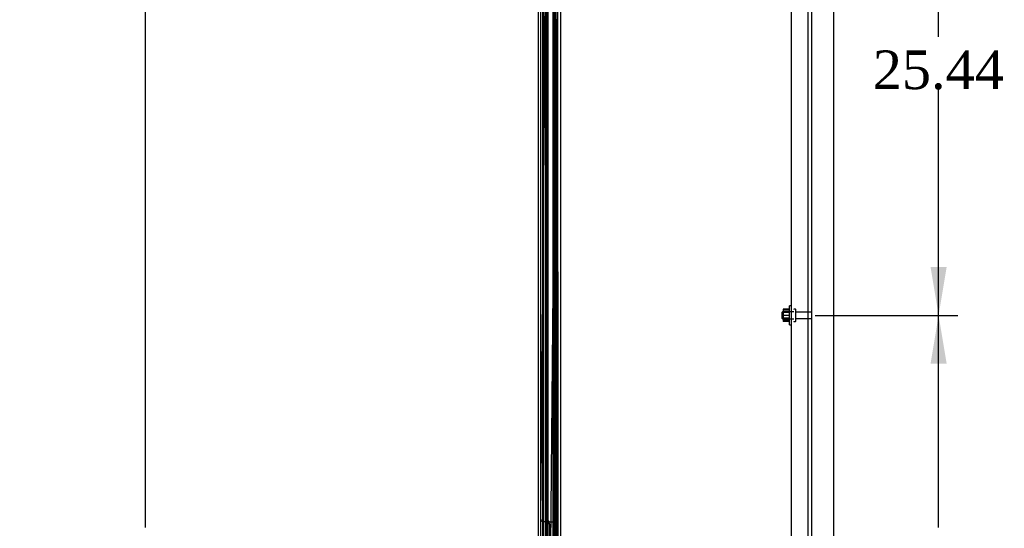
# Model space of a CAD drawing. Header units: inches. Extents: x 2 to 538, y -2 to 358.
# Tile 25 of 33: x 276 to 327, y 152 to 179. Entities that reach past the tile are written whole.
import ezdxf
from ezdxf.enums import TextEntityAlignment as Align
from ezdxf.lldxf.tags import DXFTag

# ---------------------------------------------------------------- set-up
doc = ezdxf.new("R2010")
doc.units = ezdxf.units.IN
doc.header["$MEASUREMENT"] = 0
for name, color, linetype in [('COM40146', 7, 'Continuous'), ('COM52825', 7, 'Continuous'), ('COM52826', 7, 'Continuous'), ('COM52847', 7, 'Continuous'), ('COM52848', 7, 'Continuous'), ('COM54578-80', 7, 'Continuous'), ('COM70839-6', 7, 'Continuous'), ('COM71126-3', 7, 'Continuous'), ('Default', 7, 'Continuous'), ('GSK11033', 7, 'Continuous'), ('NTS166105', 7, 'Continuous'), ('STD26094', 7, 'Continuous'), ('WAF25059', 7, 'Continuous')]:
    doc.layers.add(name, color=color, linetype=linetype)
doc.styles.add('SEACAD_Times_New_Roman', font='times.ttf')
tags = doc.linetypes.add('HIDDEN2', pattern=[0.1875, 0.125, -0.0625]).pattern_tags.tags
tags[6:7] = [DXFTag(74, 4), DXFTag(75, 0), DXFTag(340, '0'), DXFTag(46, 0.0), DXFTag(50, 0.0), DXFTag(44, 0.0), DXFTag(45, 0.0)]
tags[4:5] = [DXFTag(74, 4), DXFTag(75, 0), DXFTag(340, '0'), DXFTag(46, 0.0), DXFTag(50, 0.0), DXFTag(44, 0.0), DXFTag(45, 0.0)]
doc.dimstyles.new('HAMMOND_(STH_-_540x360)', dxfattribs={"dimtxt": 2, "dimasz": 2.5, "dimexe": 1, "dimexo": 1, "dimgap": 0.5, "dimtad": 0, "dimtih": 1, "dimtoh": 1, "dimzin": 0, "dimdsep": 46, "dimtxsty": 'SEACAD_Times_New_Roman', "dimblk1": '_SE_FILLED', "dimblk2": '_SE_FILLED', "dimsah": 1, "dimcen": 1, "dimadec": 0, "dimazin": 0, "dimtfac": 0.8, "dimtofl": 0, "dimtmove": 0, "dimatfit": 3, "dimfxl": 1, "dimtolj": 1, "dimtzin": 0, "dimarcsym": 0})

# ---------------------------------------------------------------- blocks, each defined once
blk = doc.blocks.new('SE2')
at = {"layer": 'COM40146', "color": 7, "linetype": 'HIDDEN2'}
for p, q in [((315.976, 111.831), (315.976, 189.331)), ((316.851, 111.706), (316.851, 189.456))]:
    blk.add_line(p, q, dxfattribs=at)
at = {"layer": 'COM52825', "color": 7, "linetype": 'Continuous'}
blk.add_line((302.876, 110.578), (302.876, 190.583), dxfattribs=at)
at = {"layer": 'COM52826', "color": 7, "linetype": 'HIDDEN2'}
blk.add_line((303.751, 112.643), (303.751, 190.616), dxfattribs=at)
at = {"layer": 'COM52847', "color": 7, "linetype": 'HIDDEN2'}
for p, q in [((303.309, 111.829), (303.309, 189.332)), ((303.759, 189.473), (303.759, 111.689))]:
    blk.add_line(p, q, dxfattribs=at)
at = {"layer": 'COM52848', "color": 7, "linetype": 'HIDDEN2'}
blk.add_line((317.038, 107.706), (317.038, 192.331), dxfattribs=at)
at = {"layer": 'COM54578-80', "color": 7, "linetype": 'HIDDEN2'}
for p, q in [((303.135, 190.581), (303.135, 110.581)), ((303.69, 189.581), (303.69, 110.581)), ((303.79, 110.581), (303.79, 189.581)), ((303.729, 177.581), (303.729, 178.58)), ((303.857, 178.58), (303.857, 178.581)), ((303.857, 177.581), (303.857, 178.58)), ((303.866, 178.581), (303.866, 177.581)), ((303.74, 176.581), (303.74, 177.581)), ((303.782, 176.581), (303.782, 177.581)), ((303.685, 176.582), (303.729, 176.582)), ((303.857, 176.582), (303.729, 176.582)), ((303.729, 175.581), (303.729, 176.58)), ((303.857, 176.58), (303.857, 176.581)), ((303.857, 175.581), (303.857, 176.58)), ((303.866, 176.581), (303.866, 175.581)), ((303.74, 174.581), (303.74, 175.581)), ((303.782, 174.581), (303.782, 175.581)), ((303.685, 174.582), (303.729, 174.582)), ((303.857, 174.582), (303.729, 174.582)), ((303.729, 173.581), (303.729, 174.58)), ((303.857, 174.58), (303.857, 174.581)), ((303.857, 173.581), (303.857, 174.58)), ((303.866, 174.581), (303.866, 173.581)), ((303.74, 172.581), (303.74, 173.581)), ((303.782, 172.581), (303.782, 173.581)), ((303.685, 172.582), (303.729, 172.582)), ((303.857, 172.582), (303.729, 172.582)), ((303.729, 171.581), (303.729, 172.58)), ((303.857, 172.58), (303.857, 172.581)), ((303.857, 171.581), (303.857, 172.58)), ((303.866, 172.581), (303.866, 171.581)), ((303.74, 170.581), (303.74, 171.581)), ((303.782, 170.581), (303.782, 171.581)), ((303.685, 170.582), (303.729, 170.582)), ((303.857, 170.582), (303.729, 170.582)), ((303.729, 169.581), (303.729, 170.58)), ((303.857, 170.58), (303.857, 170.581)), ((303.857, 169.581), (303.857, 170.58)), ((303.866, 170.581), (303.866, 169.581)), ((303.74, 168.581), (303.74, 169.581)), ((303.782, 168.581), (303.782, 169.581)), ((303.685, 168.582), (303.729, 168.582)), ((303.857, 168.582), (303.729, 168.582)), ((303.729, 167.581), (303.729, 168.58)), ((303.857, 168.58), (303.857, 168.581)), ((303.857, 167.581), (303.857, 168.58)), ((303.866, 168.581), (303.866, 167.581)), ((303.74, 166.581), (303.74, 167.581)), ((303.782, 166.581), (303.782, 167.581)), ((303.685, 166.582), (303.729, 166.582)), ((303.857, 166.582), (303.729, 166.582)), ((303.729, 165.581), (303.729, 166.58)), ((303.857, 166.58), (303.857, 166.581)), ((303.857, 165.581), (303.857, 166.58)), ((303.866, 166.581), (303.866, 165.581)), ((303.74, 164.581), (303.74, 165.581)), ((303.782, 164.581), (303.782, 165.581)), ((303.685, 164.582), (303.729, 164.582)), ((303.857, 164.582), (303.729, 164.582)), ((303.729, 163.581), (303.729, 164.58)), ((303.857, 164.58), (303.857, 164.581)), ((303.857, 163.581), (303.857, 164.58)), ((303.866, 164.581), (303.866, 163.581)), ((303.74, 162.581), (303.74, 163.581)), ((303.782, 162.581), (303.782, 163.581)), ((303.685, 162.582), (303.729, 162.582)), ((303.857, 162.582), (303.729, 162.582)), ((303.729, 161.581), (303.729, 162.58)), ((303.857, 162.58), (303.857, 162.581)), ((303.857, 161.581), (303.857, 162.58)), ((303.866, 162.581), (303.866, 161.581)), ((303.74, 160.581), (303.74, 161.581)), ((303.782, 160.581), (303.782, 161.581)), ((303.685, 160.582), (303.729, 160.582)), ((303.857, 160.582), (303.729, 160.582)), ((303.729, 159.581), (303.729, 160.58)), ((303.857, 160.58), (303.857, 160.581)), ((303.857, 159.581), (303.857, 160.58)), ((303.866, 160.581), (303.866, 159.581)), ((303.74, 158.581), (303.74, 159.581)), ((303.782, 158.581), (303.782, 159.581)), ((303.685, 158.582), (303.729, 158.582)), ((303.857, 158.582), (303.729, 158.582)), ((303.729, 157.581), (303.729, 158.58)), ((303.857, 158.58), (303.857, 158.581)), ((303.857, 157.581), (303.857, 158.58)), ((303.866, 158.581), (303.866, 157.581)), ((303.74, 156.581), (303.74, 157.581)), ((303.782, 156.581), (303.782, 157.581)), ((303.685, 156.582), (303.729, 156.582)), ((303.857, 156.582), (303.729, 156.582)), ((303.729, 155.581), (303.729, 156.58)), ((303.857, 156.58), (303.857, 156.581)), ((303.857, 155.581), (303.857, 156.58)), ((303.866, 156.581), (303.866, 155.581)), ((303.74, 154.581), (303.74, 155.581)), ((303.782, 154.581), (303.782, 155.581)), ((303.685, 154.582), (303.729, 154.582)), ((303.857, 154.582), (303.729, 154.582)), ((303.729, 153.581), (303.729, 154.58)), ((303.857, 154.58), (303.857, 154.581)), ((303.857, 153.581), (303.857, 154.58)), ((303.866, 154.581), (303.866, 153.581)), ((303.74, 152.581), (303.74, 153.581)), ((303.782, 152.581), (303.782, 153.581)), ((303.685, 152.582), (303.729, 152.582)), ((303.857, 152.582), (303.729, 152.582)), ((303.729, 151.581), (303.729, 152.58)), ((303.857, 152.58), (303.857, 152.581)), ((303.857, 151.581), (303.857, 152.58)), ((303.866, 152.581), (303.866, 151.581))]:
    blk.add_line(p, q, dxfattribs=at)
at = {"layer": 'COM54578-80', "color": 7, "linetype": 'Continuous'}
for p, q in [((303.623, 179.581), (303.623, 178.58)), ((303.623, 178.581), (303.623, 177.581)), ((303.857, 178.58), (303.623, 178.58)), ((303.827, 178.581), (303.827, 177.581)), ((303.623, 177.581), (303.623, 176.58)), ((303.827, 177.581), (303.623, 177.581)), ((303.827, 177.581), (303.623, 177.581)), ((303.871, 177.581), (303.827, 177.581)), ((303.857, 176.581), (303.857, 177.581)), ((303.866, 176.581), (303.866, 177.581)), ((303.871, 177.581), (303.871, 176.581)), ((303.827, 176.581), (303.623, 176.581)), ((303.623, 176.581), (303.623, 175.581)), ((303.857, 176.58), (303.623, 176.58)), ((303.827, 176.581), (303.827, 175.581)), ((303.871, 176.581), (303.827, 176.581)), ((303.623, 175.581), (303.623, 174.58)), ((303.827, 175.581), (303.623, 175.581)), ((303.827, 175.581), (303.623, 175.581)), ((303.871, 175.581), (303.827, 175.581)), ((303.857, 174.581), (303.857, 175.581)), ((303.866, 174.581), (303.866, 175.581)), ((303.871, 175.581), (303.871, 174.581)), ((303.827, 174.581), (303.623, 174.581)), ((303.623, 174.581), (303.623, 173.581)), ((303.857, 174.58), (303.623, 174.58)), ((303.827, 174.581), (303.827, 173.581)), ((303.871, 174.581), (303.827, 174.581)), ((303.623, 173.581), (303.623, 172.58)), ((303.827, 173.581), (303.623, 173.581)), ((303.827, 173.581), (303.623, 173.581)), ((303.871, 173.581), (303.827, 173.581)), ((303.857, 172.581), (303.857, 173.581)), ((303.866, 172.581), (303.866, 173.581)), ((303.871, 173.581), (303.871, 172.581)), ((303.827, 172.581), (303.623, 172.581)), ((303.623, 172.581), (303.623, 171.581)), ((303.857, 172.58), (303.623, 172.58)), ((303.827, 172.581), (303.827, 171.581)), ((303.871, 172.581), (303.827, 172.581)), ((303.623, 171.581), (303.623, 170.58)), ((303.827, 171.581), (303.623, 171.581)), ((303.827, 171.581), (303.623, 171.581)), ((303.871, 171.581), (303.827, 171.581)), ((303.857, 170.581), (303.857, 171.581)), ((303.866, 170.581), (303.866, 171.581)), ((303.871, 171.581), (303.871, 170.581)), ((303.827, 170.581), (303.623, 170.581)), ((303.623, 170.581), (303.623, 169.581)), ((303.857, 170.58), (303.623, 170.58)), ((303.827, 170.581), (303.827, 169.581)), ((303.871, 170.581), (303.827, 170.581)), ((303.623, 169.581), (303.623, 168.58)), ((303.827, 169.581), (303.623, 169.581)), ((303.827, 169.581), (303.623, 169.581)), ((303.871, 169.581), (303.827, 169.581)), ((303.857, 168.581), (303.857, 169.581)), ((303.866, 168.581), (303.866, 169.581)), ((303.871, 169.581), (303.871, 168.581)), ((303.827, 168.581), (303.623, 168.581)), ((303.623, 168.581), (303.623, 167.581)), ((303.857, 168.58), (303.623, 168.58)), ((303.827, 168.581), (303.827, 167.581)), ((303.871, 168.581), (303.827, 168.581)), ((303.623, 167.581), (303.623, 166.58)), ((303.827, 167.581), (303.623, 167.581)), ((303.827, 167.581), (303.623, 167.581)), ((303.871, 167.581), (303.827, 167.581)), ((303.857, 166.581), (303.857, 167.581)), ((303.866, 166.581), (303.866, 167.581)), ((303.871, 167.581), (303.871, 166.581)), ((303.827, 166.581), (303.623, 166.581)), ((303.623, 166.581), (303.623, 165.581)), ((303.857, 166.58), (303.623, 166.58)), ((303.827, 166.581), (303.827, 165.581)), ((303.871, 166.581), (303.827, 166.581)), ((303.623, 165.581), (303.623, 164.58)), ((303.827, 165.581), (303.623, 165.581)), ((303.827, 165.581), (303.623, 165.581)), ((303.871, 165.581), (303.827, 165.581)), ((303.857, 164.581), (303.857, 165.581)), ((303.866, 164.581), (303.866, 165.581)), ((303.871, 165.581), (303.871, 164.581)), ((303.827, 164.581), (303.623, 164.581)), ((303.623, 164.581), (303.623, 163.581)), ((303.857, 164.58), (303.623, 164.58)), ((303.827, 164.581), (303.827, 163.581)), ((303.871, 164.581), (303.827, 164.581)), ((303.623, 163.581), (303.623, 162.58)), ((303.827, 163.581), (303.623, 163.581)), ((303.827, 163.581), (303.623, 163.581)), ((303.871, 163.581), (303.827, 163.581)), ((303.857, 162.581), (303.857, 163.581)), ((303.866, 162.581), (303.866, 163.581)), ((303.871, 163.581), (303.871, 162.581)), ((303.827, 162.581), (303.623, 162.581)), ((303.623, 162.581), (303.623, 161.581)), ((303.857, 162.58), (303.623, 162.58)), ((303.827, 162.581), (303.827, 161.581)), ((303.871, 162.581), (303.827, 162.581)), ((303.623, 161.581), (303.623, 160.58)), ((303.827, 161.581), (303.623, 161.581)), ((303.827, 161.581), (303.623, 161.581)), ((303.871, 161.581), (303.827, 161.581)), ((303.857, 160.581), (303.857, 161.581)), ((303.866, 160.581), (303.866, 161.581)), ((303.871, 161.581), (303.871, 160.581)), ((303.827, 160.581), (303.623, 160.581)), ((303.623, 160.581), (303.623, 159.581)), ((303.857, 160.58), (303.623, 160.58)), ((303.827, 160.581), (303.827, 159.581)), ((303.871, 160.581), (303.827, 160.581)), ((303.623, 159.581), (303.623, 158.58)), ((303.827, 159.581), (303.623, 159.581)), ((303.827, 159.581), (303.623, 159.581)), ((303.871, 159.581), (303.827, 159.581)), ((303.857, 158.581), (303.857, 159.581)), ((303.866, 158.581), (303.866, 159.581)), ((303.871, 159.581), (303.871, 158.581)), ((303.827, 158.581), (303.623, 158.581)), ((303.623, 158.581), (303.623, 157.581)), ((303.857, 158.58), (303.623, 158.58)), ((303.827, 158.581), (303.827, 157.581)), ((303.871, 158.581), (303.827, 158.581)), ((303.623, 157.581), (303.623, 156.58)), ((303.827, 157.581), (303.623, 157.581)), ((303.827, 157.581), (303.623, 157.581)), ((303.871, 157.581), (303.827, 157.581)), ((303.857, 156.581), (303.857, 157.581)), ((303.866, 156.581), (303.866, 157.581)), ((303.871, 157.581), (303.871, 156.581)), ((303.827, 156.581), (303.623, 156.581)), ((303.623, 156.581), (303.623, 155.581)), ((303.857, 156.58), (303.623, 156.58)), ((303.827, 156.581), (303.827, 155.581)), ((303.871, 156.581), (303.827, 156.581)), ((303.623, 155.581), (303.623, 154.58)), ((303.827, 155.581), (303.623, 155.581)), ((303.827, 155.581), (303.623, 155.581)), ((303.871, 155.581), (303.827, 155.581)), ((303.857, 154.581), (303.857, 155.581)), ((303.866, 154.581), (303.866, 155.581)), ((303.871, 155.581), (303.871, 154.581)), ((303.827, 154.581), (303.623, 154.581)), ((303.623, 154.581), (303.623, 153.581)), ((303.857, 154.58), (303.623, 154.58)), ((303.827, 154.581), (303.827, 153.581)), ((303.871, 154.581), (303.827, 154.581)), ((303.623, 153.581), (303.623, 152.58)), ((303.827, 153.581), (303.623, 153.581)), ((303.827, 153.581), (303.623, 153.581)), ((303.871, 153.581), (303.827, 153.581)), ((303.857, 152.581), (303.857, 153.581)), ((303.866, 152.581), (303.866, 153.581)), ((303.871, 153.581), (303.871, 152.581)), ((303.827, 152.581), (303.623, 152.581)), ((303.623, 152.581), (303.623, 151.581)), ((303.857, 152.58), (303.623, 152.58)), ((303.827, 152.581), (303.827, 151.581)), ((303.871, 152.581), (303.827, 152.581))]:
    blk.add_line(p, q, dxfattribs=at)
at = {"layer": 'COM70839-6', "color": 7, "linetype": 'HIDDEN2'}
for p, q in [((302.995, 152.711), (303.327, 188.291)), ((303.36, 152.706), (303.351, 188.288)), ((303.513, 151.331), (303.857, 188.206)), ((303.891, 151.331), (303.882, 188.208)), ((303.118, 152.584), (303.329, 152.582)), ((303.485, 152.581), (303.696, 152.581)), ((303.453, 152.456), (303.444, 151.444)), ((303.821, 152.456), (303.821, 151.444))]:
    blk.add_line(p, q, dxfattribs=at)
for centre, start, end in [((303.119, 152.709), 179.4646, 269.4646), ((303.328, 152.457), 359.4646, 89.4646), ((303.485, 152.706), 180.0138, 270.0138), ((303.696, 152.456), 0.0138, 90.0138)]:
    blk.add_arc(centre, 0.125, start, end, dxfattribs=at)
at = {"layer": 'COM71126-3', "color": 7, "linetype": 'Continuous'}
for p, q in [((304.038, 107.643), (304.038, 193.518)), ((318.163, 193.518), (318.163, 107.643))]:
    blk.add_line(p, q, dxfattribs=at)
at = {"layer": 'COM71126-3', "color": 7, "linetype": 'HIDDEN2'}
blk.add_line((303.101, 110.893), (303.101, 190.268), dxfattribs=at)
at = {"layer": 'GSK11033', "color": 7, "linetype": 'HIDDEN2'}
for p, q in [((303.001, 111.268), (303.001, 189.893)), ((303.251, 111.268), (303.251, 189.893)), ((303.384, 112.373), (303.384, 188.79))]:
    blk.add_line(p, q, dxfattribs=at)
at = {"layer": 'NTS166105', "color": 7, "linetype": 'HIDDEN2'}
for p, q in [((315.56, 163.584), (315.56, 163.423)), ((315.88, 163.584), (315.56, 163.584)), ((315.88, 163.542), (315.56, 163.542)), ((315.56, 163.423), (315.56, 163.114)), ((315.88, 163.423), (315.56, 163.423)), ((315.88, 163.267), (315.56, 163.267)), ((315.56, 163.114), (315.56, 162.952)), ((315.88, 163.114), (315.56, 163.114)), ((315.88, 162.992), (315.56, 162.992)), ((315.88, 162.952), (315.56, 162.952))]:
    blk.add_line(p, q, dxfattribs=at)
at = {"layer": 'STD26094', "color": 7, "linetype": 'HIDDEN2'}
for p, q in [((315.514, 163.456), (315.476, 163.418)), ((315.514, 163.456), (315.476, 163.418)), ((315.476, 163.418), (315.476, 163.118)), ((315.476, 163.418), (315.476, 163.418)), ((315.514, 163.081), (315.514, 163.456)), ((316.101, 163.456), (315.514, 163.456)), ((316.101, 163.456), (315.514, 163.456)), ((316.171, 163.593), (316.131, 163.593)), ((316.171, 163.593), (316.131, 163.593)), ((316.201, 162.973), (316.201, 163.563)), ((316.978, 163.433), (316.201, 163.433)), ((316.978, 163.433), (316.201, 163.433)), ((315.476, 163.118), (315.514, 163.081)), ((315.476, 163.118), (315.514, 163.081)), ((315.514, 163.081), (316.101, 163.081)), ((315.514, 163.081), (316.101, 163.081)), ((316.131, 162.943), (316.171, 162.943)), ((316.131, 162.943), (316.171, 162.943)), ((316.201, 163.103), (316.978, 163.103)), ((316.201, 163.103), (316.978, 163.103))]:
    blk.add_line(p, q, dxfattribs=at)
for centre, radius, start, end in [((316.131, 163.563), 0.03, 90, 180), ((316.131, 163.563), 0.03, 90, 180), ((316.171, 163.563), 0.03, 0, 90), ((316.171, 163.563), 0.03, 0, 90), ((316.978, 163.373), 0.06, 0, 90), ((316.978, 163.373), 0.06, 0, 90), ((316.131, 162.973), 0.03, 180, 270), ((316.131, 162.973), 0.03, 180, 270), ((316.171, 162.973), 0.03, 270, 0), ((316.171, 162.973), 0.03, 270, 0), ((316.978, 163.163), 0.06, 270, 0), ((316.978, 163.163), 0.06, 270, 0)]:
    blk.add_arc(centre, radius, start, end, dxfattribs=at)
at = {"layer": 'WAF25059', "color": 7, "linetype": 'HIDDEN2'}
for p, q in [((315.88, 162.768), (315.88, 163.768)), ((315.976, 163.768), (315.88, 163.768)), ((315.88, 162.768), (315.976, 162.768))]:
    blk.add_line(p, q, dxfattribs=at)
blk = doc.blocks.new('DMBLK3390')
at = {"layer": 'Default', "linetype": 'Continuous'}
for points in [[(282.086, 187.768), (282.919, 187.768), (282.502, 190.268)], [(282.086, 113.393), (282.502, 110.893), (282.919, 113.393)]]:
    blk.add_hatch(color=7, dxfattribs=at).paths.add_polyline_path(points)
at = {"layer": 'Default', "color": 7, "linetype": 'Continuous'}
for p, q in [((302.507, 190.268), (281.502, 190.268)), ((282.502, 190.268), (282.502, 152.281)), ((282.502, 142.881), (282.502, 110.893)), ((302.507, 110.893), (281.502, 110.893))]:
    blk.add_line(p, q, dxfattribs=at)
at = {"layer": 'Default', "color": 7, "linetype": 'Continuous', "style": 'SEACAD_Times_New_Roman'}
for s, p in [('79.38', (279.09, 151.581)), ('DOOR ', (277.929, 148.581)), ('OPENING', (276.009, 145.581))]:
    blk.add_text(s, height=2, dxfattribs=at).set_placement(p, align=Align.TOP_LEFT)
blk = doc.blocks.new('_SE_FILLED')
at = {"color": 0}
blk.add_line((0, 0), (-1, 0), dxfattribs=at)
blk.add_solid([(0, 0), (-1, -0.1665), (-1, 0.1665), (0, 0)], dxfattribs=at)
blk = doc.blocks.new('DMBLK3397')
at = {"layer": 'Default', "linetype": 'Continuous'}
for points in [[(324.018, 160.768), (323.602, 163.268), (323.185, 160.768)], [(324.018, 140.393), (323.185, 140.393), (323.602, 137.893)]]:
    blk.add_hatch(color=7, dxfattribs=at).paths.add_polyline_path(points)
at = {"layer": 'Default', "color": 7, "linetype": 'Continuous'}
for p, q in [((317.201, 163.268), (324.602, 163.268)), ((323.602, 152.281), (323.602, 163.268)), ((323.602, 137.893), (323.602, 149.581)), ((317.201, 137.893), (324.602, 137.893))]:
    blk.add_line(p, q, dxfattribs=at)
at = {"layer": 'Default', "color": 7, "linetype": 'Continuous', "style": 'SEACAD_Times_New_Roman'}
blk.add_text('25.37', height=2, dxfattribs=at).set_placement((320.189, 151.581), align=Align.TOP_LEFT)
blk = doc.blocks.new('DMBLK3398')
at = {"layer": 'Default', "linetype": 'Continuous'}
for points in [[(324.018, 186.206), (323.602, 188.706), (323.185, 186.206)], [(324.018, 165.768), (323.185, 165.768), (323.602, 163.268)]]:
    blk.add_hatch(color=7, dxfattribs=at).paths.add_polyline_path(points)
at = {"layer": 'Default', "color": 7, "linetype": 'Continuous'}
for p, q in [((317.201, 188.706), (324.602, 188.706)), ((323.602, 177.687), (323.602, 188.706)), ((323.602, 163.268), (323.602, 174.987)), ((317.201, 163.268), (324.602, 163.268))]:
    blk.add_line(p, q, dxfattribs=at)
at = {"layer": 'Default', "color": 7, "linetype": 'Continuous', "style": 'SEACAD_Times_New_Roman'}
blk.add_text('25.44', height=2, dxfattribs=at).set_placement((320.189, 176.987), align=Align.TOP_LEFT)

msp = doc.modelspace()

# ---------------------------------------------------------------- block references
at = {"layer": 'Default'}
msp.add_blockref('SE2', (0, 0), dxfattribs=at)

# ---------------------------------------------------------------- dimensions: what is measured, and where the dimension line sits
at = {"layer": 'Default', "color": 7, "linetype": 'Continuous'}
for base, p1, p2, angle, text, picture, middle in [((282.50223527, 190.268303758), (303.50688393, 190.268303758), (303.50688393, 110.893303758), 270, '\\A1;<>\\PDOOR \\XOPENING', 'DMBLK3390', (282.50223527, 150.580804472)), ((323.602, 163.268), (316.201, 163.268), (316.201, 188.706), 90, '\\A1;<>', 'DMBLK3398', (323.602, 175.987)), ((323.60169, 137.89334), (316.20113, 137.89334), (316.20113, 163.26827), 90, '\\A1;<>', 'DMBLK3397', (323.60169, 150.5808))]:
    dim = msp.add_linear_dim(base=base, p1=p1, p2=p2, angle=angle, text=text, dimstyle='HAMMOND_(STH_-_540x360)', dxfattribs=at)
    dim.commit()
    dim.dimension.update_dxf_attribs({"geometry": picture, "text_midpoint": middle, "dimtype": 161})

doc.saveas('drawing.dxf')
